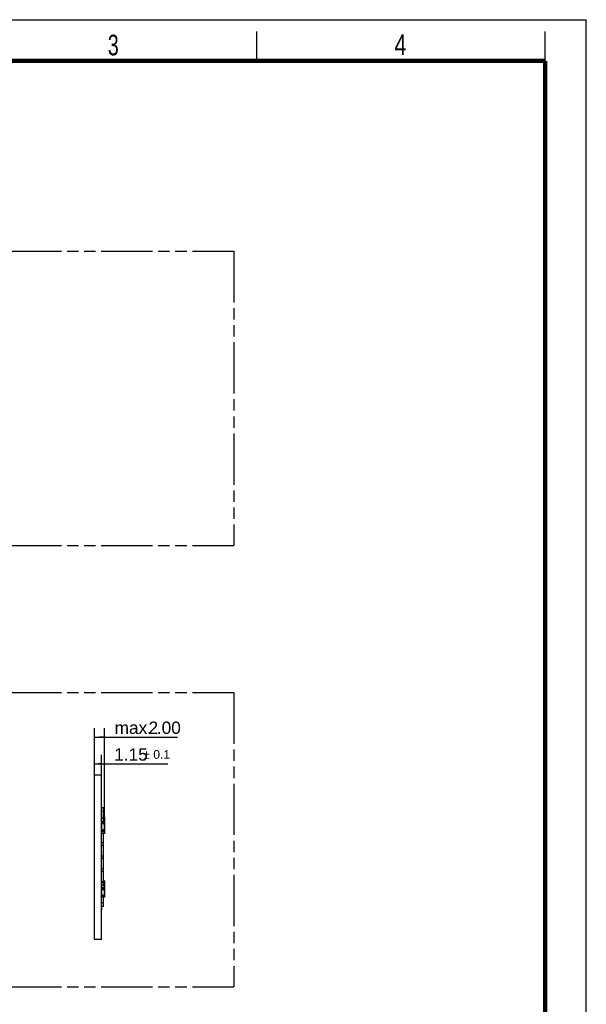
# Model space of a CAD drawing. Header units: millimetres. Extents: x 0 to 210, y 0 to 297.
# Tile 9 of 9: x 114 to 210, y 130 to 297. Entities that reach past the tile are written whole.
import ezdxf

# ---------------------------------------------------------------- set-up
doc = ezdxf.new("R2010")
doc.units = ezdxf.units.MM
doc.header["$LTSCALE"] = 19.36
doc.linetypes.add('PHANTOM', pattern=[0.8, 0.45, -0.05, 0.1, -0.05, 0.1, -0.05])
doc.layers.get('0').update_dxf_attribs({"linetype": 'CONTINUOUS'})
doc.layers.add('DEFAULT_3', color=7, linetype='PHANTOM')
doc.layers.add('Z_DIM_2D', color=7, linetype='CONTINUOUS')
doc.styles.add('TEXTSTYLE_2', font='txt', dxfattribs={"width": 0.75})
doc.styles.add('TEXTSTYLE_3', font='helveticaneueltw1g-ltcn.otf')
doc.styles.add('TEXTSTYLE_4', font='gdt', dxfattribs={"width": 0.7})
doc.dimstyles.new('DIMSTYLE_2', dxfattribs={"dimtxt": 2.1, "dimasz": 3.5, "dimexe": 1.5, "dimexo": 0, "dimgap": 0.525, "dimtad": 1, "dimdsep": 46, "dimtxsty": 'TEXTSTYLE_3', "dimblk": '_FILLED', "dimblk1": '_FILLED', "dimblk2": '_FILLED', "dimcen": 0.09, "dimclrt": 5, "dimazin": 2, "dimtol": 1, "dimtp": 0.1, "dimtm": 0.1, "dimtfac": 1, "dimtofl": 0, "dimtmove": 0, "dimatfit": 3, "dimldrblk": '_FILLED', "dimfxl": 0, "dimtolj": 1, "dimarcsym": 0})
doc.dimstyles.new('DIMSTYLE_5', dxfattribs={"dimtxt": 2.1, "dimasz": 3.5, "dimexe": 1.5, "dimexo": 0, "dimgap": 0.525, "dimtad": 1, "dimdsep": 46, "dimtxsty": 'TEXTSTYLE_3', "dimblk": '_FILLED', "dimblk1": '_FILLED', "dimblk2": '_FILLED', "dimcen": 0.09, "dimclrt": 5, "dimazin": 2, "dimtp": 0.1, "dimtm": 0.1, "dimtfac": 1, "dimtofl": 0, "dimtmove": 0, "dimatfit": 3, "dimldrblk": '_FILLED', "dimfxl": 0, "dimtolj": 1, "dimarcsym": 0})

# ---------------------------------------------------------------- blocks, each defined once
blk = doc.blocks.new('*D14')
at = {"layer": 'Z_DIM_2D', "color": 2, "linetype": 'Continuous', "transparency": 16777216}
for p, q in [((126.45, 168.71), (126.45, 172.09)), ((127.6, 168.71), (127.6, 172.09)), ((126.45, 170.59), (127.03, 170.59)), ((127.6, 170.59), (127.03, 170.59)), ((127.03, 170.59), (138.89, 170.59))]:
    blk.add_line(p, q, dxfattribs=at)
at = {"layer": 'Z_DIM_2D', "color": 5, "linetype": 'Continuous', "transparency": 16777216}
for s, height, style, p in [('1.15', 2.1, 'TEXTSTYLE_3', (129.77, 171.11)), ('`', 1.47, 'TEXTSTYLE_4', (134.71, 171.43)), ('0.1', 1.47, 'TEXTSTYLE_3', (136.42, 171.43))]:
    blk.add_text(s, height=height, dxfattribs=dict(at, style=style)).set_placement(p)
blk = doc.blocks.new('_FILLED')
at = {"color": 0, "linetype": 'ByBlock'}
blk.add_solid([(0, 0), (-1, 0.125), (-1, -0.125)], dxfattribs=at)
blk = doc.blocks.new('_NONE')
blk = doc.blocks.new('*D15')
at = {"layer": 'Z_DIM_2D', "color": 2, "linetype": 'Continuous', "transparency": 16777216}
for p, q in [((126.45, 168.71), (126.45, 176.62)), ((128.15, 160.67), (128.15, 176.62)), ((126.45, 175.12), (127.3, 175.12)), ((128.15, 175.12), (127.3, 175.12)), ((127.3, 175.12), (140.54, 175.12))]:
    blk.add_line(p, q, dxfattribs=at)
at = {"layer": 'Z_DIM_2D', "color": 5, "linetype": 'Continuous', "transparency": 16777216, "style": 'TEXTSTYLE_3'}
for s, p in [('2', (135.61, 175.65)), ('.00', (137.02, 175.65)), ('max. ', (129.84, 175.65))]:
    blk.add_text(s, height=2.1, dxfattribs=at).set_placement(p)

msp = doc.modelspace()

# ---------------------------------------------------------------- linework, layer by layer
at = {"color": 2, "linetype": 'Continuous'}
for p, q in [((0, 297), (210, 297)), ((210, 0), (210, 297)), ((154, 290), (154, 295)), ((203, 290), (203, 295))]:
    msp.add_line(p, q, dxfattribs=at)
at = {"color": 7, "linetype": 'Continuous'}
for p, q in [((126.451, 140.712), (126.451, 168.712)), ((126.451, 168.712), (127.601, 168.712)), ((127.601, 140.712), (127.601, 168.712)), ((127.621, 166.312), (127.601, 166.312)), ((127.621, 164.112), (127.621, 166.312)), ((127.601, 164.112), (127.621, 164.112)), ((127.951, 163.087), (127.601, 163.087)), ((127.951, 162.462), (127.601, 162.462)), ((127.951, 160.714), (127.951, 163.087)), ((127.951, 161.312), (127.601, 161.312)), ((128.111, 160.714), (127.641, 160.714)), ((128.111, 161.515), (127.951, 161.515)), ((127.951, 160.837), (128.111, 160.837)), ((128.111, 160.837), (128.111, 160.714)), ((128.151, 160.877), (128.151, 161.475)), ((128.151, 159.548), (128.151, 160.674)), ((127.641, 159.612), (127.601, 159.612)), ((127.641, 160.435), (127.641, 159.339)), ((127.641, 160.435), (128.111, 160.435)), ((128.111, 159.339), (127.641, 159.339)), ((128.111, 160.435), (128.111, 159.339)), ((128.151, 158.749), (128.151, 159.299)), ((128.111, 158.709), (127.641, 158.709)), ((127.951, 149.915), (127.951, 158.709)), ((127.951, 157.162), (127.601, 157.162)), ((127.951, 156.712), (127.601, 156.712)), ((127.951, 156.662), (127.601, 156.662)), ((127.601, 154.962), (127.951, 154.962)), ((127.951, 154.462), (127.601, 154.462)), ((127.601, 152.762), (127.951, 152.762)), ((127.951, 152.712), (127.601, 152.712)), ((127.951, 152.262), (127.601, 152.262)), ((127.601, 150.562), (127.951, 150.562)), ((128.111, 150.714), (127.951, 150.714)), ((128.151, 150.124), (128.151, 150.674)), ((127.601, 150.412), (127.951, 150.412)), ((128.111, 149.915), (127.641, 149.915)), ((127.641, 149.237), (128.111, 149.237)), ((127.641, 149.237), (127.641, 148.178)), ((127.951, 150.435), (128.111, 150.435)), ((128.111, 150.435), (128.111, 149.915)), ((128.111, 149.237), (128.111, 148.178)), ((128.151, 148.749), (128.151, 149.875)), ((128.111, 148.178), (127.641, 148.178)), ((128.111, 147.908), (127.641, 147.908)), ((127.951, 146.337), (127.951, 147.908)), ((128.151, 147.948), (128.151, 148.546)), ((127.951, 146.962), (127.601, 146.962)), ((127.621, 146.412), (127.601, 146.412)), ((127.621, 145.712), (127.601, 145.712)), ((127.621, 146.412), (127.621, 145.712)), ((127.951, 146.337), (127.621, 146.337)), ((127.621, 145.312), (127.601, 145.312)), ((127.621, 143.112), (127.621, 145.312)), ((127.601, 143.112), (127.621, 143.112)), ((127.601, 140.712), (126.451, 140.712))]:
    msp.add_line(p, q, dxfattribs=at)
at = {"color": 9, "linetype": 'Continuous'}
for p, q in [((127.601, 165.612), (127.621, 165.612)), ((127.621, 164.812), (127.601, 164.812)), ((127.641, 160.435), (127.641, 160.714)), ((127.641, 160.69), (128.111, 160.69)), ((127.951, 161.511), (128.111, 161.511)), ((128.111, 161.107), (127.951, 161.107)), ((127.951, 161.053), (128.111, 161.053)), ((128.111, 160.858), (127.951, 160.858)), ((128.111, 161.515), (128.111, 160.837)), ((128.111, 160.714), (128.111, 160.435)), ((128.111, 160.488), (127.641, 160.488)), ((127.641, 158.709), (127.641, 159.339)), ((127.641, 159.315), (128.111, 159.315)), ((128.111, 159.113), (127.641, 159.113)), ((127.641, 159.061), (128.111, 159.061)), ((128.111, 159.339), (128.111, 158.709)), ((128.111, 158.713), (127.641, 158.713)), ((127.951, 150.69), (128.111, 150.69)), ((128.111, 150.714), (128.111, 150.435)), ((127.641, 149.237), (127.641, 149.915)), ((127.641, 149.911), (128.111, 149.911)), ((128.111, 149.507), (127.641, 149.507)), ((127.641, 149.453), (128.111, 149.453)), ((128.111, 149.258), (127.641, 149.258)), ((128.111, 150.488), (127.951, 150.488)), ((128.111, 149.915), (128.111, 149.237)), ((127.641, 147.908), (127.641, 148.178)), ((127.641, 148.124), (128.111, 148.124)), ((128.111, 147.929), (127.641, 147.929)), ((128.111, 148.178), (128.111, 147.908)), ((127.601, 144.612), (127.621, 144.612)), ((127.621, 143.812), (127.601, 143.812))]:
    msp.add_line(p, q, dxfattribs=at)
at = {"color": 7, "linetype": 'Continuous', "const_width": 0.7}
for points in [[(7, 290), (203, 290)], [(203, 7), (203, 290)]]:
    msp.add_lwpolyline(points, dxfattribs=at)
at = {"color": 7, "linetype": 'Continuous'}
for centre, start, end in [((127.641, 160.674), 90, 180), ((128.111, 161.475), 0, 90), ((128.111, 160.877), 270, 360), ((128.111, 160.674), 0, 90), ((127.641, 160.124), 180, 270), ((127.641, 159.299), 90, 180), ((128.111, 160.124), 270, 360), ((128.111, 159.548), 270, 360), ((128.111, 159.299), 0, 90), ((127.641, 158.749), 180, 270), ((128.111, 158.749), 270, 360), ((128.111, 150.674), 0, 90), ((127.641, 149.875), 90, 180), ((127.641, 149.277), 180, 270), ((128.111, 150.124), 270, 360), ((128.111, 149.875), 0, 90), ((128.111, 149.277), 270, 360), ((127.641, 148.546), 90, 180), ((127.641, 147.948), 180, 270), ((128.111, 148.749), 270, 0), ((128.111, 148.546), 0, 90), ((128.111, 147.948), 270, 360)]:
    msp.add_arc(centre, 0.04, start, end, dxfattribs=at)
at = {"color": 9, "linetype": 'Continuous'}
for centre in [(128.117, 160.124), (128.117, 158.749), (128.117, 150.124)]:
    msp.add_arc(centre, 0.0336, 359.11866, 359.99997, dxfattribs=at)
for points, knots in [([(127.601, 160.674), (127.601, 160.674), (127.601, 160.675), (127.601, 160.677), (127.602, 160.678), (127.604, 160.68), (127.605, 160.681), (127.607, 160.683), (127.61, 160.684), (127.612, 160.685), (127.615, 160.686), (127.618, 160.687), (127.622, 160.688), (127.627, 160.689), (127.633, 160.69), (127.638, 160.69), (127.641, 160.69)], [0, 0, 0, 0, 0.0343457, 0.0703537, 0.1094174, 0.1525337, 0.2003132, 0.2530513, 0.3108018, 0.3734361, 0.4406857, 0.512173, 0.5874342, 0.6659369, 0.8302415, 1, 1, 1, 1]), ([(128.111, 161.511), (128.113, 161.511), (128.118, 161.51), (128.125, 161.508), (128.129, 161.506), (128.133, 161.505), (128.136, 161.503), (128.138, 161.501), (128.139, 161.5)], [0, 0, 0, 0, 0.2546149, 0.5071709, 0.6322278, 0.7561374, 0.8787596, 1, 1, 1, 1]), ([(128.151, 161.071), (128.151, 161.073), (128.15, 161.075), (128.15, 161.078), (128.149, 161.082), (128.148, 161.085), (128.146, 161.088), (128.144, 161.091), (128.142, 161.094), (128.138, 161.097), (128.133, 161.101), (128.127, 161.104), (128.122, 161.105), (128.117, 161.107), (128.113, 161.107), (128.111, 161.107)], [0, 0, 0, 0, 0.0587057, 0.1175651, 0.1767248, 0.2363179, 0.2964579, 0.3572348, 0.4187117, 0.480923, 0.6073995, 0.7365348, 0.8019701, 0.8677973, 1, 1, 1, 1]), ([(128.111, 161.053), (128.113, 161.053), (128.118, 161.053), (128.125, 161.054), (128.129, 161.055), (128.133, 161.056), (128.136, 161.057), (128.139, 161.058), (128.141, 161.06), (128.144, 161.061), (128.146, 161.063), (128.148, 161.064), (128.149, 161.066), (128.15, 161.068), (128.15, 161.07), (128.151, 161.071), (128.151, 161.071)], [0, 0, 0, 0, 0.1643743, 0.3238235, 0.4002684, 0.4738042, 0.5439662, 0.6103593, 0.6726754, 0.7307153, 0.7844166, 0.833889, 0.8794572, 0.9217056, 0.9615066, 1, 1, 1, 1]), ([(128.151, 160.877), (128.151, 160.876), (128.15, 160.875), (128.15, 160.873), (128.149, 160.871), (128.148, 160.869), (128.146, 160.868), (128.144, 160.866), (128.141, 160.865), (128.139, 160.863), (128.136, 160.862), (128.133, 160.861), (128.129, 160.86), (128.125, 160.859), (128.118, 160.858), (128.113, 160.858), (128.111, 160.858)], [0, 0, 0, 0, 0.0384934, 0.0782942, 0.1205426, 0.1661108, 0.2155831, 0.2692844, 0.3273243, 0.3896404, 0.4560334, 0.5261955, 0.5997312, 0.6761761, 0.8356254, 1, 1, 1, 1]), ([(128.111, 160.69), (128.113, 160.69), (128.118, 160.69), (128.125, 160.689), (128.129, 160.688), (128.133, 160.687), (128.136, 160.686), (128.138, 160.685), (128.139, 160.685)], [0, 0, 0, 0, 0.2709359, 0.5331672, 0.658458, 0.7785753, 0.8926694, 1, 1, 1, 1]), ([(128.139, 161.5), (128.14, 161.499), (128.142, 161.498), (128.144, 161.495), (128.146, 161.492), (128.148, 161.489), (128.149, 161.485), (128.15, 161.482), (128.15, 161.479), (128.151, 161.476), (128.151, 161.475)], [0, 0, 0, 0, 0.1293581, 0.2571891, 0.3835647, 0.5086159, 0.6325298, 0.7555427, 0.8779312, 1, 1, 1, 1]), ([(128.139, 160.685), (128.14, 160.685), (128.141, 160.684), (128.144, 160.683), (128.146, 160.681), (128.148, 160.68), (128.149, 160.678), (128.15, 160.677), (128.15, 160.675), (128.151, 160.674), (128.151, 160.674)], [0, 0, 0, 0, 0.1677242, 0.3223706, 0.4635945, 0.5915401, 0.7069982, 0.8116044, 0.9080278, 1, 1, 1, 1]), ([(127.641, 160.488), (127.638, 160.488), (127.633, 160.488), (127.627, 160.487), (127.622, 160.486), (127.618, 160.485), (127.615, 160.484), (127.612, 160.483), (127.61, 160.482), (127.607, 160.481), (127.605, 160.48), (127.604, 160.478), (127.602, 160.477), (127.601, 160.475), (127.601, 160.474), (127.601, 160.473), (127.601, 160.472)], [0, 0, 0, 0, 0.1697585, 0.3340631, 0.4125658, 0.487827, 0.5593143, 0.6265639, 0.6891982, 0.7469487, 0.7996868, 0.8474663, 0.8905826, 0.9296463, 0.9656543, 1, 1, 1, 1]), ([(127.601, 160.472), (127.601, 160.471), (127.601, 160.468), (127.601, 160.465), (127.602, 160.461), (127.604, 160.458), (127.605, 160.455), (127.607, 160.452), (127.61, 160.449), (127.613, 160.445), (127.618, 160.441), (127.624, 160.439), (127.629, 160.437), (127.633, 160.436), (127.637, 160.436), (127.639, 160.435), (127.641, 160.435)], [0, 0, 0, 0, 0.0597799, 0.1196685, 0.1797697, 0.2401784, 0.3009762, 0.3622283, 0.4239813, 0.4862617, 0.6122612, 0.7401879, 0.8048033, 0.8697047, 0.9348024, 1, 1, 1, 1]), ([(127.612, 160.098), (127.61, 160.1), (127.607, 160.104), (127.604, 160.109), (127.602, 160.113), (127.601, 160.117), (127.601, 160.12), (127.601, 160.123), (127.601, 160.124)], [0, 0, 0, 0, 0.2549246, 0.5057519, 0.6300632, 0.7537418, 0.8769828, 1, 1, 1, 1]), ([(127.601, 159.299), (127.601, 159.299), (127.601, 159.301), (127.601, 159.302), (127.602, 159.304), (127.604, 159.305), (127.605, 159.307), (127.607, 159.308), (127.61, 159.309), (127.612, 159.31), (127.615, 159.311), (127.618, 159.312), (127.622, 159.313), (127.627, 159.314), (127.633, 159.315), (127.638, 159.315), (127.641, 159.315)], [0, 0, 0, 0, 0.0343457, 0.0703536, 0.1094172, 0.1525334, 0.2003129, 0.253051, 0.3108015, 0.3734358, 0.4406853, 0.5121726, 0.5874338, 0.6659365, 0.8302413, 1, 1, 1, 1]), ([(127.641, 159.113), (127.638, 159.113), (127.633, 159.113), (127.627, 159.112), (127.622, 159.111), (127.618, 159.111), (127.615, 159.11), (127.612, 159.109), (127.61, 159.108), (127.607, 159.106), (127.605, 159.105), (127.604, 159.104), (127.602, 159.102), (127.601, 159.1), (127.601, 159.099), (127.601, 159.098), (127.601, 159.097)], [0, 0, 0, 0, 0.1697585, 0.3340631, 0.4125658, 0.487827, 0.5593143, 0.6265639, 0.6891982, 0.7469487, 0.7996868, 0.8474663, 0.8905826, 0.9296463, 0.9656543, 1, 1, 1, 1]), ([(127.601, 159.097), (127.601, 159.096), (127.601, 159.094), (127.601, 159.09), (127.602, 159.087), (127.604, 159.083), (127.605, 159.08), (127.607, 159.077), (127.61, 159.074), (127.613, 159.07), (127.618, 159.067), (127.624, 159.064), (127.629, 159.062), (127.633, 159.061), (127.637, 159.061), (127.639, 159.061), (127.641, 159.061)], [0, 0, 0, 0, 0.0597799, 0.1196685, 0.1797697, 0.2401784, 0.3009762, 0.3622283, 0.4239813, 0.4862617, 0.6122612, 0.7401879, 0.8048033, 0.8697047, 0.9348024, 1, 1, 1, 1]), ([(127.641, 160.087), (127.638, 160.087), (127.633, 160.088), (127.625, 160.09), (127.618, 160.093), (127.614, 160.096), (127.612, 160.098)], [0, 0, 0, 0, 0.2534963, 0.5054718, 0.7546124, 1, 1, 1, 1]), ([(128.151, 160.472), (128.151, 160.473), (128.15, 160.474), (128.15, 160.475), (128.149, 160.477), (128.148, 160.478), (128.146, 160.48), (128.144, 160.481), (128.141, 160.482), (128.139, 160.483), (128.136, 160.484), (128.133, 160.485), (128.129, 160.486), (128.125, 160.487), (128.118, 160.488), (128.113, 160.488), (128.111, 160.488)], [0, 0, 0, 0, 0.0343457, 0.0703536, 0.1094172, 0.1525334, 0.2003129, 0.253051, 0.3108015, 0.3734358, 0.4406853, 0.5121726, 0.5874338, 0.6659365, 0.8302413, 1, 1, 1, 1]), ([(128.111, 160.435), (128.113, 160.435), (128.118, 160.436), (128.126, 160.438), (128.133, 160.441), (128.137, 160.444), (128.139, 160.446)], [0, 0, 0, 0, 0.2534963, 0.5054718, 0.7546124, 1, 1, 1, 1]), ([(128.151, 160.124), (128.151, 160.122), (128.15, 160.12), (128.15, 160.116), (128.149, 160.113), (128.147, 160.11), (128.146, 160.106), (128.144, 160.103), (128.141, 160.101), (128.138, 160.097), (128.133, 160.093), (128.127, 160.09), (128.122, 160.089), (128.118, 160.088), (128.114, 160.088), (128.112, 160.087), (128.111, 160.087)], [0, 0, 0, 0, 0.0597644, 0.1196507, 0.1797601, 0.2401842, 0.3010015, 0.3622744, 0.4240466, 0.4863424, 0.6123588, 0.7402752, 0.8048747, 0.8697552, 0.9348286, 1, 1, 1, 1]), ([(128.151, 159.743), (128.151, 159.744), (128.15, 159.746), (128.15, 159.75), (128.149, 159.753), (128.148, 159.756), (128.146, 159.759), (128.144, 159.762), (128.142, 159.765), (128.138, 159.769), (128.133, 159.772), (128.127, 159.775), (128.122, 159.777), (128.117, 159.778), (128.113, 159.778), (128.111, 159.778)], [0, 0, 0, 0, 0.0587057, 0.1175651, 0.1767248, 0.2363179, 0.2964579, 0.3572348, 0.4187117, 0.480923, 0.6073995, 0.7365348, 0.8019701, 0.8677973, 1, 1, 1, 1]), ([(128.111, 159.724), (128.113, 159.724), (128.118, 159.724), (128.125, 159.725), (128.129, 159.726), (128.133, 159.727), (128.136, 159.728), (128.139, 159.73), (128.141, 159.731), (128.144, 159.732), (128.146, 159.734), (128.148, 159.736), (128.149, 159.737), (128.15, 159.739), (128.15, 159.741), (128.151, 159.742), (128.151, 159.743)], [0, 0, 0, 0, 0.1643743, 0.3238235, 0.4002684, 0.4738042, 0.5439662, 0.6103593, 0.6726754, 0.7307153, 0.7844166, 0.833889, 0.8794572, 0.9217056, 0.9615066, 1, 1, 1, 1]), ([(128.151, 159.548), (128.151, 159.547), (128.15, 159.546), (128.15, 159.544), (128.149, 159.542), (128.148, 159.541), (128.146, 159.539), (128.144, 159.537), (128.141, 159.536), (128.139, 159.535), (128.136, 159.533), (128.133, 159.532), (128.129, 159.531), (128.125, 159.53), (128.118, 159.53), (128.113, 159.529), (128.111, 159.529)], [0, 0, 0, 0, 0.0384934, 0.0782942, 0.1205426, 0.1661108, 0.2155831, 0.2692844, 0.3273243, 0.3896404, 0.4560334, 0.5261955, 0.5997312, 0.6761761, 0.8356254, 1, 1, 1, 1]), ([(128.111, 159.315), (128.113, 159.315), (128.118, 159.315), (128.125, 159.314), (128.129, 159.313), (128.133, 159.312), (128.136, 159.311), (128.139, 159.31), (128.141, 159.309), (128.144, 159.308), (128.146, 159.307), (128.148, 159.305), (128.149, 159.304), (128.15, 159.302), (128.15, 159.301), (128.151, 159.299), (128.151, 159.299)], [0, 0, 0, 0, 0.1697585, 0.3340631, 0.4125658, 0.487827, 0.5593143, 0.6265639, 0.6891982, 0.7469487, 0.7996868, 0.8474663, 0.8905826, 0.9296463, 0.9656543, 1, 1, 1, 1]), ([(128.151, 159.097), (128.151, 159.098), (128.15, 159.099), (128.15, 159.1), (128.149, 159.102), (128.148, 159.104), (128.146, 159.105), (128.144, 159.106), (128.141, 159.108), (128.139, 159.109), (128.136, 159.11), (128.133, 159.111), (128.129, 159.111), (128.125, 159.112), (128.118, 159.113), (128.113, 159.113), (128.111, 159.113)], [0, 0, 0, 0, 0.0343457, 0.0703536, 0.1094172, 0.1525334, 0.2003129, 0.253051, 0.3108015, 0.3734358, 0.4406853, 0.5121726, 0.5874338, 0.6659365, 0.8302413, 1, 1, 1, 1]), ([(128.111, 159.061), (128.113, 159.061), (128.118, 159.061), (128.126, 159.063), (128.133, 159.067), (128.137, 159.07), (128.139, 159.071)], [0, 0, 0, 0, 0.2534963, 0.5054718, 0.7546124, 1, 1, 1, 1]), ([(128.139, 160.446), (128.141, 160.448), (128.144, 160.452), (128.147, 160.457), (128.149, 160.461), (128.15, 160.465), (128.15, 160.468), (128.151, 160.471), (128.151, 160.472)], [0, 0, 0, 0, 0.2549246, 0.5057519, 0.6300632, 0.7537418, 0.8769828, 1, 1, 1, 1]), ([(128.139, 159.071), (128.141, 159.073), (128.144, 159.077), (128.147, 159.082), (128.149, 159.087), (128.15, 159.09), (128.15, 159.094), (128.151, 159.096), (128.151, 159.097)], [0, 0, 0, 0, 0.2549246, 0.5057519, 0.6300632, 0.7537418, 0.8769828, 1, 1, 1, 1]), ([(127.612, 158.723), (127.61, 158.725), (127.607, 158.729), (127.604, 158.734), (127.602, 158.739), (127.601, 158.742), (127.601, 158.746), (127.601, 158.748), (127.601, 158.749)], [0, 0, 0, 0, 0.2549246, 0.5057519, 0.6300632, 0.7537418, 0.8769828, 1, 1, 1, 1]), ([(127.641, 158.713), (127.638, 158.713), (127.633, 158.713), (127.625, 158.715), (127.618, 158.719), (127.614, 158.722), (127.612, 158.723)], [0, 0, 0, 0, 0.2534963, 0.5054718, 0.7546124, 1, 1, 1, 1]), ([(128.151, 158.749), (128.151, 158.748), (128.15, 158.745), (128.15, 158.742), (128.149, 158.738), (128.147, 158.735), (128.146, 158.732), (128.144, 158.729), (128.141, 158.726), (128.138, 158.722), (128.133, 158.718), (128.127, 158.716), (128.122, 158.714), (128.118, 158.713), (128.114, 158.713), (128.112, 158.713), (128.111, 158.713)], [0, 0, 0, 0, 0.0597644, 0.1196507, 0.1797601, 0.2401842, 0.3010015, 0.3622744, 0.4240466, 0.4863424, 0.6123588, 0.7402752, 0.8048747, 0.8697552, 0.9348286, 1, 1, 1, 1]), ([(128.111, 150.69), (128.113, 150.69), (128.118, 150.69), (128.125, 150.689), (128.129, 150.688), (128.133, 150.687), (128.136, 150.686), (128.139, 150.685), (128.141, 150.684), (128.144, 150.683), (128.146, 150.681), (128.148, 150.68), (128.149, 150.678), (128.15, 150.677), (128.15, 150.675), (128.151, 150.674), (128.151, 150.674)], [0, 0, 0, 0, 0.1697587, 0.3340636, 0.4125664, 0.4878278, 0.5593151, 0.6265647, 0.689199, 0.7469496, 0.7996876, 0.8474671, 0.8905832, 0.9296467, 0.9656545, 1, 1, 1, 1]), ([(127.601, 149.875), (127.601, 149.876), (127.601, 149.879), (127.601, 149.882), (127.602, 149.886), (127.604, 149.889), (127.605, 149.892), (127.607, 149.895), (127.61, 149.898), (127.613, 149.901), (127.618, 149.905), (127.624, 149.908), (127.629, 149.909), (127.634, 149.91), (127.638, 149.911), (127.641, 149.911)], [0, 0, 0, 0, 0.0587058, 0.1175653, 0.176725, 0.2363181, 0.2964582, 0.3572352, 0.418712, 0.4809233, 0.6073998, 0.7365351, 0.8019703, 0.8677975, 1, 1, 1, 1]), ([(127.641, 149.507), (127.638, 149.507), (127.634, 149.507), (127.629, 149.506), (127.624, 149.504), (127.618, 149.501), (127.613, 149.498), (127.61, 149.494), (127.607, 149.491), (127.605, 149.488), (127.604, 149.485), (127.602, 149.482), (127.601, 149.478), (127.601, 149.475), (127.601, 149.473), (127.601, 149.472)], [0, 0, 0, 0, 0.1322025, 0.1980297, 0.2634649, 0.3926002, 0.5190767, 0.581288, 0.6427648, 0.7035418, 0.7636819, 0.823275, 0.8824347, 0.9412942, 1, 1, 1, 1]), ([(127.601, 149.472), (127.601, 149.471), (127.601, 149.47), (127.601, 149.468), (127.602, 149.466), (127.604, 149.464), (127.605, 149.463), (127.607, 149.461), (127.61, 149.46), (127.612, 149.458), (127.615, 149.457), (127.618, 149.456), (127.622, 149.455), (127.627, 149.454), (127.633, 149.453), (127.638, 149.453), (127.641, 149.453)], [0, 0, 0, 0, 0.0384932, 0.0782939, 0.1205422, 0.1661103, 0.2155825, 0.2692838, 0.3273237, 0.3896398, 0.4560329, 0.526195, 0.5997309, 0.676176, 0.8356254, 1, 1, 1, 1]), ([(127.641, 149.258), (127.638, 149.258), (127.633, 149.258), (127.627, 149.259), (127.622, 149.26), (127.618, 149.261), (127.615, 149.262), (127.612, 149.263), (127.61, 149.265), (127.607, 149.266), (127.605, 149.268), (127.604, 149.269), (127.602, 149.271), (127.601, 149.273), (127.601, 149.275), (127.601, 149.276), (127.601, 149.277)], [0, 0, 0, 0, 0.1643746, 0.323824, 0.4002691, 0.473805, 0.5439671, 0.6103602, 0.6726763, 0.7307162, 0.7844175, 0.8338897, 0.8794578, 0.9217061, 0.9615068, 1, 1, 1, 1]), ([(128.151, 150.472), (128.151, 150.473), (128.15, 150.474), (128.15, 150.475), (128.149, 150.477), (128.148, 150.478), (128.146, 150.48), (128.144, 150.481), (128.141, 150.482), (128.139, 150.483), (128.136, 150.485), (128.133, 150.485), (128.129, 150.486), (128.125, 150.487), (128.118, 150.488), (128.113, 150.488), (128.111, 150.488)], [0, 0, 0, 0, 0.0343455, 0.0703532, 0.1094166, 0.1525327, 0.2003121, 0.2530501, 0.3108006, 0.3734349, 0.4406845, 0.5121719, 0.5874331, 0.6659359, 0.830241, 1, 1, 1, 1]), ([(128.111, 150.435), (128.113, 150.435), (128.118, 150.436), (128.126, 150.438), (128.133, 150.441), (128.137, 150.444), (128.139, 150.446)], [0, 0, 0, 0, 0.2534963, 0.5054717, 0.7546124, 1, 1, 1, 1]), ([(128.151, 150.124), (128.151, 150.122), (128.15, 150.12), (128.15, 150.117), (128.149, 150.113), (128.147, 150.11), (128.146, 150.106), (128.144, 150.103), (128.141, 150.101), (128.138, 150.097), (128.133, 150.093), (128.127, 150.091), (128.122, 150.089), (128.118, 150.088), (128.114, 150.088), (128.112, 150.087), (128.111, 150.087)], [0, 0, 0, 0, 0.0597645, 0.1196508, 0.1797602, 0.2401844, 0.3010018, 0.3622746, 0.4240468, 0.4863427, 0.612359, 0.7402754, 0.8048748, 0.8697553, 0.9348286, 1, 1, 1, 1]), ([(128.111, 149.911), (128.113, 149.911), (128.118, 149.91), (128.125, 149.909), (128.129, 149.907), (128.133, 149.905), (128.136, 149.903), (128.138, 149.901), (128.139, 149.9)], [0, 0, 0, 0, 0.2546148, 0.5071707, 0.6322277, 0.7561373, 0.8787595, 1, 1, 1, 1]), ([(128.151, 149.472), (128.151, 149.473), (128.15, 149.475), (128.15, 149.478), (128.149, 149.482), (128.148, 149.485), (128.146, 149.488), (128.144, 149.491), (128.142, 149.494), (128.138, 149.498), (128.133, 149.501), (128.127, 149.504), (128.122, 149.506), (128.117, 149.507), (128.113, 149.507), (128.111, 149.507)], [0, 0, 0, 0, 0.0587057, 0.1175651, 0.1767247, 0.2363178, 0.2964579, 0.3572348, 0.4187117, 0.480923, 0.6073995, 0.7365347, 0.80197, 0.8677972, 1, 1, 1, 1]), ([(128.111, 149.453), (128.113, 149.453), (128.118, 149.453), (128.125, 149.454), (128.129, 149.455), (128.133, 149.456), (128.136, 149.457), (128.138, 149.458), (128.139, 149.458)], [0, 0, 0, 0, 0.2693078, 0.5305461, 0.6557918, 0.7762712, 0.8912231, 1, 1, 1, 1]), ([(128.151, 149.277), (128.151, 149.276), (128.15, 149.275), (128.15, 149.273), (128.149, 149.271), (128.148, 149.269), (128.146, 149.268), (128.144, 149.266), (128.141, 149.265), (128.139, 149.263), (128.136, 149.262), (128.133, 149.261), (128.129, 149.26), (128.125, 149.259), (128.118, 149.258), (128.113, 149.258), (128.111, 149.258)], [0, 0, 0, 0, 0.0384931, 0.0782938, 0.1205419, 0.16611, 0.2155823, 0.2692835, 0.3273233, 0.3896394, 0.4560326, 0.5261946, 0.5997305, 0.6761755, 0.8356251, 1, 1, 1, 1]), ([(128.151, 149.097), (128.151, 149.098), (128.15, 149.099), (128.15, 149.101), (128.149, 149.102), (128.148, 149.104), (128.146, 149.105), (128.144, 149.106), (128.141, 149.108), (128.139, 149.109), (128.136, 149.11), (128.133, 149.111), (128.129, 149.111), (128.125, 149.112), (128.118, 149.113), (128.113, 149.113), (128.111, 149.113)], [0, 0, 0, 0, 0.0343455, 0.0703532, 0.1094166, 0.1525327, 0.2003121, 0.2530501, 0.3108006, 0.3734349, 0.4406845, 0.5121719, 0.5874331, 0.6659359, 0.830241, 1, 1, 1, 1]), ([(128.111, 149.061), (128.113, 149.061), (128.118, 149.061), (128.126, 149.063), (128.133, 149.067), (128.137, 149.07), (128.139, 149.071)], [0, 0, 0, 0, 0.2534963, 0.5054717, 0.7546124, 1, 1, 1, 1]), ([(128.139, 150.446), (128.141, 150.448), (128.144, 150.452), (128.147, 150.457), (128.149, 150.461), (128.15, 150.465), (128.15, 150.469), (128.151, 150.471), (128.151, 150.472)], [0, 0, 0, 0, 0.2549245, 0.5057518, 0.6300631, 0.7537418, 0.8769827, 1, 1, 1, 1]), ([(128.139, 149.9), (128.14, 149.899), (128.142, 149.898), (128.144, 149.895), (128.146, 149.892), (128.148, 149.889), (128.149, 149.886), (128.15, 149.882), (128.15, 149.879), (128.151, 149.876), (128.151, 149.875)], [0, 0, 0, 0, 0.129358, 0.257189, 0.3835645, 0.5086158, 0.6325297, 0.7555426, 0.8779311, 1, 1, 1, 1]), ([(128.139, 149.458), (128.14, 149.459), (128.141, 149.46), (128.144, 149.461), (128.146, 149.463), (128.148, 149.464), (128.149, 149.466), (128.15, 149.468), (128.15, 149.47), (128.151, 149.471), (128.151, 149.472)], [0, 0, 0, 0, 0.1599326, 0.3088905, 0.4467132, 0.5736825, 0.6906317, 0.7990607, 0.9012083, 1, 1, 1, 1]), ([(128.139, 149.071), (128.141, 149.073), (128.144, 149.077), (128.147, 149.082), (128.149, 149.087), (128.15, 149.09), (128.15, 149.094), (128.151, 149.096), (128.151, 149.097)], [0, 0, 0, 0, 0.2549245, 0.5057518, 0.6300631, 0.7537418, 0.8769827, 1, 1, 1, 1]), ([(127.601, 148.546), (127.601, 148.548), (127.601, 148.55), (127.601, 148.553), (127.602, 148.557), (127.604, 148.56), (127.605, 148.563), (127.607, 148.566), (127.61, 148.569), (127.613, 148.572), (127.618, 148.576), (127.624, 148.579), (127.629, 148.58), (127.634, 148.582), (127.638, 148.582), (127.641, 148.582)], [0, 0, 0, 0, 0.0587058, 0.1175653, 0.176725, 0.2363181, 0.2964582, 0.3572352, 0.418712, 0.4809233, 0.6073998, 0.7365351, 0.8019703, 0.8677975, 1, 1, 1, 1]), ([(127.612, 148.168), (127.611, 148.167), (127.61, 148.165), (127.607, 148.163), (127.605, 148.16), (127.604, 148.156), (127.602, 148.153), (127.601, 148.15), (127.601, 148.146), (127.601, 148.144), (127.601, 148.143)], [0, 0, 0, 0, 0.129358, 0.257189, 0.3835645, 0.5086158, 0.6325297, 0.7555426, 0.8779311, 1, 1, 1, 1]), ([(127.601, 148.143), (127.601, 148.142), (127.601, 148.141), (127.601, 148.139), (127.602, 148.137), (127.604, 148.136), (127.605, 148.134), (127.607, 148.132), (127.61, 148.131), (127.612, 148.13), (127.615, 148.128), (127.618, 148.127), (127.622, 148.126), (127.627, 148.125), (127.633, 148.124), (127.638, 148.124), (127.641, 148.124)], [0, 0, 0, 0, 0.0384931, 0.0782938, 0.1205419, 0.16611, 0.2155823, 0.2692835, 0.3273233, 0.3896394, 0.4560326, 0.5261946, 0.5997305, 0.6761755, 0.8356251, 1, 1, 1, 1]), ([(127.641, 147.929), (127.638, 147.929), (127.633, 147.93), (127.627, 147.93), (127.622, 147.931), (127.618, 147.932), (127.615, 147.933), (127.612, 147.935), (127.61, 147.936), (127.607, 147.938), (127.605, 147.939), (127.604, 147.941), (127.602, 147.942), (127.601, 147.944), (127.601, 147.946), (127.601, 147.947), (127.601, 147.948)], [0, 0, 0, 0, 0.1643746, 0.323824, 0.4002691, 0.473805, 0.5439671, 0.6103602, 0.6726763, 0.7307162, 0.7844175, 0.8338897, 0.8794578, 0.9217061, 0.9615068, 1, 1, 1, 1]), ([(127.641, 148.178), (127.638, 148.178), (127.633, 148.178), (127.626, 148.176), (127.622, 148.174), (127.618, 148.172), (127.615, 148.17), (127.613, 148.169), (127.612, 148.168)], [0, 0, 0, 0, 0.2546148, 0.5071707, 0.6322277, 0.7561373, 0.8787595, 1, 1, 1, 1]), ([(128.151, 148.749), (128.151, 148.748), (128.15, 148.746), (128.15, 148.742), (128.149, 148.739), (128.148, 148.735), (128.146, 148.732), (128.144, 148.729), (128.142, 148.726), (128.138, 148.722), (128.133, 148.719), (128.127, 148.716), (128.122, 148.714), (128.118, 148.713), (128.114, 148.713), (128.112, 148.713), (128.111, 148.713)], [0, 0, 0, 0, 0.0597799, 0.1196684, 0.1797696, 0.2401783, 0.3009761, 0.3622282, 0.4239812, 0.4862616, 0.6122611, 0.7401878, 0.8048032, 0.8697046, 0.9348024, 1, 1, 1, 1]), ([(128.111, 148.582), (128.113, 148.582), (128.118, 148.581), (128.125, 148.58), (128.129, 148.578), (128.133, 148.576), (128.136, 148.574), (128.138, 148.572), (128.139, 148.572)], [0, 0, 0, 0, 0.2546148, 0.5071707, 0.6322277, 0.7561373, 0.8787595, 1, 1, 1, 1]), ([(128.151, 148.143), (128.151, 148.144), (128.15, 148.146), (128.15, 148.15), (128.149, 148.153), (128.148, 148.156), (128.146, 148.16), (128.144, 148.163), (128.142, 148.165), (128.138, 148.169), (128.133, 148.172), (128.127, 148.175), (128.122, 148.177), (128.117, 148.178), (128.113, 148.178), (128.111, 148.178)], [0, 0, 0, 0, 0.0587058, 0.1175653, 0.176725, 0.2363181, 0.2964582, 0.3572352, 0.418712, 0.4809233, 0.6073998, 0.7365351, 0.8019703, 0.8677975, 1, 1, 1, 1]), ([(128.111, 148.124), (128.113, 148.124), (128.118, 148.124), (128.125, 148.125), (128.129, 148.126), (128.133, 148.127), (128.136, 148.128), (128.139, 148.13), (128.141, 148.131), (128.144, 148.132), (128.146, 148.134), (128.148, 148.136), (128.149, 148.137), (128.15, 148.139), (128.15, 148.141), (128.151, 148.142), (128.151, 148.143)], [0, 0, 0, 0, 0.1643746, 0.323824, 0.4002691, 0.473805, 0.5439671, 0.6103602, 0.6726763, 0.7307162, 0.7844175, 0.8338897, 0.8794578, 0.9217061, 0.9615068, 1, 1, 1, 1]), ([(128.151, 147.948), (128.151, 147.947), (128.15, 147.946), (128.15, 147.944), (128.149, 147.942), (128.148, 147.941), (128.146, 147.939), (128.144, 147.938), (128.141, 147.936), (128.139, 147.935), (128.136, 147.933), (128.133, 147.932), (128.129, 147.931), (128.125, 147.93), (128.118, 147.93), (128.113, 147.929), (128.111, 147.929)], [0, 0, 0, 0, 0.0384931, 0.0782938, 0.1205419, 0.16611, 0.2155823, 0.2692835, 0.3273233, 0.3896394, 0.4560326, 0.5261946, 0.5997305, 0.6761755, 0.8356251, 1, 1, 1, 1]), ([(128.139, 148.572), (128.14, 148.571), (128.142, 148.569), (128.144, 148.566), (128.146, 148.563), (128.148, 148.56), (128.149, 148.557), (128.15, 148.553), (128.15, 148.55), (128.151, 148.548), (128.151, 148.546)], [0, 0, 0, 0, 0.129358, 0.257189, 0.3835645, 0.5086158, 0.6325297, 0.7555426, 0.8779311, 1, 1, 1, 1])]:
    msp.add_open_spline(points, degree=3, knots=knots, dxfattribs=at)
at = {"layer": 'DEFAULT_3', "color": 91, "linetype": 'PHANTOM', "true_color": 0x80ff80}
for p, q in [((50.129, 257.68), (150.129, 257.68)), ((150.129, 257.68), (150.129, 207.68)), ((50.129, 207.68), (150.129, 207.68)), ((50.129, 182.68), (150.129, 182.68)), ((150.129, 182.68), (150.129, 132.68)), ((50.129, 132.68), (150.129, 132.68))]:
    msp.add_line(p, q, dxfattribs=at)

# ---------------------------------------------------------------- texts
at = {"color": 5, "linetype": 'Continuous', "style": 'TEXTSTYLE_2'}
for s, width, p in [('3', 0.714286, (128.684, 290.943)), ('4', 0.785714, (177.383, 290.991))]:
    msp.add_text(s, height=3.5, dxfattribs=dict(at, width=width)).set_placement(p)

# ---------------------------------------------------------------- dimensions: what is measured, and where the dimension line sits
at = {"layer": 'Z_DIM_2D', "color": 2, "linetype": 'Continuous'}
dim = msp.add_linear_dim(base=(128.151, 175.124), p1=(126.451, 168.712), p2=(128.151, 160.674), text='max. <>.00', dimstyle='DIMSTYLE_5', override={"dimblk1": 'NONE', "dimblk2": 'NONE', "dimsah": 1}, dxfattribs=at)
dim.commit()
dim.dimension.update_dxf_attribs({"geometry": '*D15', "text_midpoint": (135.19, 175.124), "dimtype": 160})
dim = msp.add_linear_dim(base=(127.601, 170.589), p1=(126.451, 168.712), p2=(127.601, 168.712), dimstyle='DIMSTYLE_2', override={"dimblk1": 'NONE', "dimblk2": 'NONE', "dimsah": 1}, dxfattribs=at)
dim.commit()
dim.dimension.update_dxf_attribs({"geometry": '*D14', "text_midpoint": (134.33, 170.589), "dimtype": 160})

doc.saveas('drawing.dxf')
